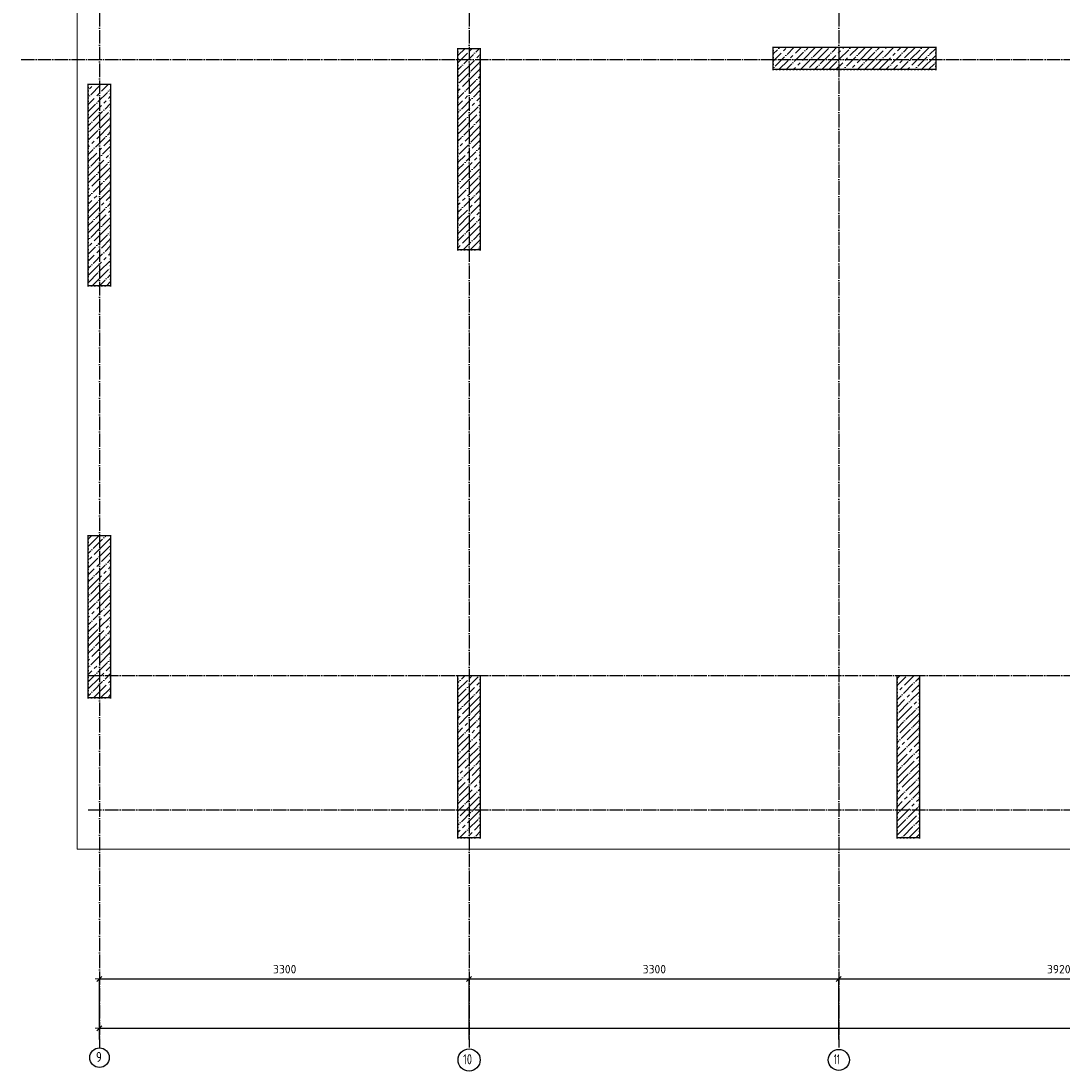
# Model space of a CAD drawing. Header units: millimetres. Extents: x 24180 to 116279, y -2337 to 52405.
# Tile 1 of 41: x 24600 to 33902, y -2331 to 7044. Entities that reach past the tile are written whole.
import ezdxf

# ---------------------------------------------------------------- set-up
doc = ezdxf.new("R2010")
doc.units = ezdxf.units.MM
doc.header["$PDMODE"] = 65
for name, pattern in [('______11', [150, 120, -15, 0, -15]), ('______5', [330, 240, -30, 30, -30]), ('______9', [30, 0, -30])]:
    doc.linetypes.add(name, pattern=pattern)
for name, color, linetype, lineweight in [('Standard', 7, 'Continuous', 25), ('Колонна (1)', 7, 'Continuous', 35), ('Колонна (2)', 7, 'Continuous', 35), ('Размерная линия_ общее', 7, 'Continuous', 13)]:
    doc.layers.add(name, color=color, linetype=linetype, lineweight=lineweight)
doc.layers.add('Осевая линия_ общее', color=7, linetype='______5', lineweight=13, true_color=0xa0a0a0)
doc.styles.add('ISOCPEUR', font='ISOCPEUR')
doc.dimstyles.new('DIMSTYLE_2', dxfattribs={"dimtxt": 75, "dimasz": 75, "dimexe": 0, "dimexo": 0, "dimgap": 37.5, "dimtad": 2, "dimdec": 0, "dimrnd": 5, "dimzin": 12, "dimdsep": 46, "dimtxsty": 'ISOCPEUR', "dimblk1": 'ALL_ML_STRICH', "dimblk2": 'ALL_ML_STRICH', "dimsah": 1, "dimcen": 0, "dimclrd": 256, "dimclre": 256, "dimclrt": 256, "dimadec": 0, "dimazin": 0, "dimtfac": 1, "dimtdec": 0, "dimtix": 1, "dimtmove": 2, "dimatfit": 3, "dimfxl": 0, "dimtzin": 0, "dimlwd": 0, "dimlwe": -1, "dimarcsym": 0})
doc.dimstyles.new('DIMSTYLE_3', dxfattribs={"dimtxt": 75, "dimasz": 75, "dimexe": 0, "dimexo": 0, "dimgap": 37.5, "dimtad": 2, "dimdec": 0, "dimrnd": 5, "dimzin": 12, "dimdsep": 46, "dimtxsty": 'ISOCPEUR', "dimblk1": 'ALL_ML_STRICH', "dimblk2": 'ALL_ML_STRICH', "dimsah": 1, "dimcen": 0, "dimclrd": 256, "dimclre": 256, "dimclrt": 256, "dimadec": 0, "dimazin": 0, "dimtfac": 1, "dimtdec": 0, "dimtix": 1, "dimtmove": 2, "dimatfit": 3, "dimfxl": 0, "dimtzin": 0, "dimlwd": 0, "dimlwe": -1, "dimarcsym": 0})
pattern_1 = [(45, (0, 0), (-63.6396, 63.6396), [120, -15, 0, -15]), (45, (-31.82, 31.82), (-63.6396, 63.6396), [240, -30, 30, -30])]

# ---------------------------------------------------------------- blocks, each defined once
blk = doc.blocks.new('ALL_ML_STRICH')
at = {"color": 0, "linetype": 'ByBlock', "lineweight": -2}
for p, q in [((-1, 0), (0.5, 0)), ((-0.3, -0.3), (0.3, 0.3)), ((0, -0.5), (0, 0.5))]:
    blk.add_line(p, q, dxfattribs=at)
blk = doc.blocks.new('*D4')
at = {"layer": 'DEFPOINTS', "transparency": 33554687}
for p in [(25300, -1949.7), (25300, -2060), (67380, -2060)]:
    blk.add_point(p, dxfattribs=at)
at = {"layer": 'Размерная линия_ общее', "lineweight": -2, "transparency": 33554687}
for p, q in [((25300, -2050), (25300, -1949.7)), ((25300, -1949.7), (67380, -1949.7)), ((67380, -2050), (67380, -1949.7))]:
    blk.add_line(p, q, dxfattribs=at)
at = {"layer": 'Размерная линия_ общее', "transparency": 33554687, "xscale": 75, "yscale": 75, "zscale": 75, "rotation": 180}
blk.add_blockref('ALL_ML_STRICH', (25300, -1949.7), dxfattribs=at)
at = {"layer": 'Размерная линия_ общее', "transparency": 33554687, "xscale": 75, "yscale": 75, "zscale": 75}
blk.add_blockref('ALL_ML_STRICH', (67380, -1949.7), dxfattribs=at)
at = {"layer": 'Размерная линия_ общее', "transparency": 33554687, "insert": (46340, -1852.2), "char_height": 75, "width": 375, "attachment_point": 5, "style": 'ISOCPEUR'}
blk.add_mtext('\\A1;{42080}', dxfattribs=at)
blk = doc.blocks.new('*D229')
at = {"layer": 'DEFPOINTS', "transparency": 33554687}
for p in [(25300, -1509.7), (25300, -1949.7), (28600, -2060)]:
    blk.add_point(p, dxfattribs=at)
at = {"layer": 'Размерная линия_ общее', "lineweight": -2, "transparency": 33554687}
for p, q in [((25300, -1939.7), (25300, -1509.7)), ((25300, -1509.7), (28600, -1509.7)), ((28600, -2050), (28600, -1509.7))]:
    blk.add_line(p, q, dxfattribs=at)
at = {"layer": 'Размерная линия_ общее', "transparency": 33554687, "xscale": 75, "yscale": 75, "zscale": 75, "rotation": 180}
blk.add_blockref('ALL_ML_STRICH', (25300, -1509.7), dxfattribs=at)
at = {"layer": 'Размерная линия_ общее', "transparency": 33554687, "xscale": 75, "yscale": 75, "zscale": 75}
blk.add_blockref('ALL_ML_STRICH', (28600, -1509.7), dxfattribs=at)
at = {"layer": 'Размерная линия_ общее', "transparency": 33554687, "insert": (26953.7, -1422.2), "char_height": 75, "width": 300, "attachment_point": 5, "style": 'ISOCPEUR'}
blk.add_mtext('\\A1;{3300}', dxfattribs=at)
blk = doc.blocks.new('*D230')
at = {"layer": 'DEFPOINTS', "transparency": 33554687}
for p in [(28600, -1509.7), (28600, -2060), (31900, -2060)]:
    blk.add_point(p, dxfattribs=at)
at = {"layer": 'Размерная линия_ общее', "lineweight": -2, "transparency": 33554687}
for p, q in [((28600, -2050), (28600, -1509.7)), ((28600, -1509.7), (31900, -1509.7)), ((31900, -2050), (31900, -1509.7))]:
    blk.add_line(p, q, dxfattribs=at)
at = {"layer": 'Размерная линия_ общее', "transparency": 33554687, "xscale": 75, "yscale": 75, "zscale": 75, "rotation": 180}
blk.add_blockref('ALL_ML_STRICH', (28600, -1509.7), dxfattribs=at)
at = {"layer": 'Размерная линия_ общее', "transparency": 33554687, "xscale": 75, "yscale": 75, "zscale": 75}
blk.add_blockref('ALL_ML_STRICH', (31900, -1509.7), dxfattribs=at)
at = {"layer": 'Размерная линия_ общее', "transparency": 33554687, "insert": (30253.7, -1422.2), "char_height": 75, "width": 300, "attachment_point": 5, "style": 'ISOCPEUR'}
blk.add_mtext('\\A1;{3300}', dxfattribs=at)
blk = doc.blocks.new('*D231')
at = {"layer": 'DEFPOINTS', "transparency": 33554687}
for p in [(31900, -1509.7), (31900, -2060), (35820, -2060)]:
    blk.add_point(p, dxfattribs=at)
at = {"layer": 'Размерная линия_ общее', "lineweight": -2, "transparency": 33554687}
for p, q in [((31900, -2050), (31900, -1509.7)), ((31900, -1509.7), (35820, -1509.7)), ((35820, -2050), (35820, -1509.7))]:
    blk.add_line(p, q, dxfattribs=at)
at = {"layer": 'Размерная линия_ общее', "transparency": 33554687, "xscale": 75, "yscale": 75, "zscale": 75, "rotation": 180}
blk.add_blockref('ALL_ML_STRICH', (31900, -1509.7), dxfattribs=at)
at = {"layer": 'Размерная линия_ общее', "transparency": 33554687, "xscale": 75, "yscale": 75, "zscale": 75}
blk.add_blockref('ALL_ML_STRICH', (35820, -1509.7), dxfattribs=at)
at = {"layer": 'Размерная линия_ общее', "transparency": 33554687, "insert": (33863.7, -1422.2), "char_height": 75, "width": 300, "attachment_point": 5, "style": 'ISOCPEUR'}
blk.add_mtext('\\A1;{3920}', dxfattribs=at)

msp = doc.modelspace()

# ---------------------------------------------------------------- hatches: boundary and pattern name
at = {"layer": 'Колонна (1)', "lineweight": 18, "transparency": 33554687}
h = msp.add_hatch(dxfattribs=at)
h.set_pattern_fill('__________539', color=256, scale=30, style=0, pattern_type=2)
h.set_pattern_definition(pattern_1)
h.paths.add_polyline_path([(28500, 6800), (28500, 5000), (28700, 5000), (28700, 6800)], flags=0)
h = msp.add_hatch(dxfattribs=at)
h.set_pattern_fill('__________539', color=256, scale=30, style=0, pattern_type=2)
h.set_pattern_definition(pattern_1)
h.paths.add_polyline_path([(25200, 6480), (25200, 4680), (25400, 4680), (25400, 6480)], flags=0)
at = {"layer": 'Колонна (2)', "lineweight": 18, "transparency": 33554687}
h = msp.add_hatch(dxfattribs=at)
h.set_pattern_fill('__________539', color=256, scale=30, style=0, pattern_type=2)
h.set_pattern_definition(pattern_1)
h.paths.add_polyline_path([(31315, 6610), (32765, 6610), (32765, 6810), (31315, 6810)], flags=0)
h = msp.add_hatch(dxfattribs=at)
h.set_pattern_fill('__________539', color=256, scale=30, style=0, pattern_type=2)
h.set_pattern_definition(pattern_1)
h.paths.add_polyline_path([(25200, 2450), (25200, 1000), (25400, 1000), (25400, 2450)], flags=0)
h = msp.add_hatch(dxfattribs=at)
h.set_pattern_fill('__________539', color=256, scale=30, style=0, pattern_type=2)
h.set_pattern_definition(pattern_1)
h.paths.add_polyline_path([(28500, 1200), (28500, -250), (28700, -250), (28700, 1200)], flags=0)
h = msp.add_hatch(dxfattribs=at)
h.set_pattern_fill('__________539', color=256, scale=30, style=0, pattern_type=2)
h.set_pattern_definition(pattern_1)
h.paths.add_polyline_path([(32420, 1200), (32420, -250), (32620, -250), (32620, 1200)], flags=0)

# ---------------------------------------------------------------- linework, layer by layer
at = {"color": 7, "linetype": 'Continuous', "lineweight": -3, "transparency": 33554687}
for p, q in [((31315, 6610), (31315, 6810)), ((31315, 6810), (32765, 6810)), ((32765, 6810), (32765, 6610)), ((32765, 6610), (31315, 6610)), ((25200, 1000), (25200, 2450)), ((25200, 2450), (25400, 2450)), ((25400, 2450), (25400, 1000)), ((32420, -250), (32420, 1200)), ((32420, 1200), (32620, 1200)), ((32620, 1200), (32620, -250)), ((25400, 1000), (25200, 1000)), ((32620, -250), (32420, -250))]:
    msp.add_line(p, q, dxfattribs=at)
at = {"layer": 'Standard', "color": 7, "linetype": 'Continuous', "lineweight": -3, "transparency": 33554687}
for p, q in [((28500, 5000), (28500, 6800)), ((28500, 6800), (28700, 6800)), ((28700, 6800), (28700, 5000)), ((25200, 4680), (25200, 6480)), ((25200, 6480), (25400, 6480)), ((25400, 6480), (25400, 4680)), ((28700, 5000), (28500, 5000)), ((25400, 4680), (25200, 4680)), ((28500, -250), (28500, 1200)), ((28500, 1200), (28700, 1200)), ((28700, 1200), (28700, -250)), ((28700, -250), (28500, -250))]:
    msp.add_line(p, q, dxfattribs=at)
at = {"layer": 'Standard', "color": 7, "linetype": 'Continuous', "lineweight": 13, "transparency": 33554687}
msp.add_lwpolyline([(25100, -350), (67580, -350), (67580, 16020), (25100, 16020), (25100, -350)], dxfattribs=at)
at = {"layer": 'Колонна (1)', "color": 7, "linetype": '______9', "lineweight": -3, "transparency": 33554687}
for p, q in [((28500, 6800), (28500, 5000)), ((28700, 6800), (28500, 6800)), ((28700, 5000), (28700, 6800)), ((25200, 6480), (25200, 4680)), ((25400, 6480), (25200, 6480)), ((25400, 4680), (25400, 6480)), ((28500, 5000), (28700, 5000)), ((25200, 4680), (25400, 4680))]:
    msp.add_line(p, q, dxfattribs=at)
at = {"layer": 'Колонна (2)', "color": 7, "linetype": '______9', "lineweight": -3, "transparency": 33554687}
for p, q in [((32765, 6810), (31315, 6810)), ((31315, 6810), (31315, 6610)), ((32765, 6610), (32765, 6810)), ((31315, 6610), (32765, 6610)), ((25200, 2450), (25200, 1000)), ((25400, 2450), (25200, 2450)), ((25400, 1000), (25400, 2450)), ((28500, 1200), (28500, -250)), ((28700, 1200), (28500, 1200)), ((28700, -250), (28700, 1200)), ((32420, 1200), (32420, -250)), ((32620, 1200), (32420, 1200)), ((32620, -250), (32620, 1200)), ((25200, 1000), (25400, 1000)), ((28500, -250), (28700, -250)), ((32420, -250), (32620, -250))]:
    msp.add_line(p, q, dxfattribs=at)
at = {"layer": 'Осевая линия_ общее', "color": 253, "linetype": '______11', "lineweight": -3, "true_color": 0xa0a0a0, "transparency": 33554687}
for p, q in [((25300, 16420), (25300, -2123)), ((28600, 16420), (28600, -2123)), ((31900, 16420), (31900, -2123)), ((24600, 6700), (70073.9, 6700)), ((25200, 1200), (70073.9, 1200)), ((25200, 0), (70073.9, 0))]:
    msp.add_line(p, q, dxfattribs=at)
at = {"layer": 'Осевая линия_ общее', "color": 7, "linetype": 'Continuous', "lineweight": -3, "transparency": 33554687}
for centre, radius in [((25300.7, -2212.1), 87.7), ((28600.1, -2232.4), 99.1), ((31900.3, -2232.4), 94)]:
    msp.add_circle(centre, radius, dxfattribs=at)

# ---------------------------------------------------------------- texts
at = {"layer": 'Осевая линия_ общее', "color": 7, "linetype": 'Continuous', "lineweight": -3, "transparency": 33554687, "char_height": 90, "attachment_point": 7, "style": 'ISOCPEUR'}
for s, insert, width in [('\\W0.78;9', (25269.2, -2251.2), 97.922), ('\\W0.75;10', (28546.1, -2271.5), 141.684), ('\\W0.62;11', (31855.3, -2271.5), 118.125)]:
    msp.add_mtext(s, dxfattribs=dict(at, insert=insert, width=width))

# ---------------------------------------------------------------- dimensions: what is measured, and where the dimension line sits
at = {"layer": 'Размерная линия_ общее', "transparency": 33554687}
for base, p1, p2, dimstyle, picture, middle in [((28600, -1509.7), (25300, -1939.7), (28600, -2050), 'DIMSTYLE_3', '*D229', (26953.7, -1422.2)), ((31900, -1509.7), (28600, -2050), (31900, -2050), 'DIMSTYLE_3', '*D230', (30253.7, -1422.2)), ((35820, -1509.7), (31900, -2050), (35820, -2050), 'DIMSTYLE_3', '*D231', (33863.7, -1422.2)), ((67380, -1949.7), (25300, -2050), (67380, -2050), 'DIMSTYLE_2', '*D4', (46340, -1852.2))]:
    dim = msp.add_linear_dim(base=base, p1=p1, p2=p2, dimstyle=dimstyle, override={"dimpost": '<>', "dimclrd": 256, "dimclre": 256, "dimclrt": 256, "dimlwd": 0, "dimlwe": 65535}, dxfattribs=at)
    dim.commit()
    dim.dimension.update_dxf_attribs({"geometry": picture, "text_midpoint": middle, "dimtype": 160})

doc.saveas('drawing.dxf')
